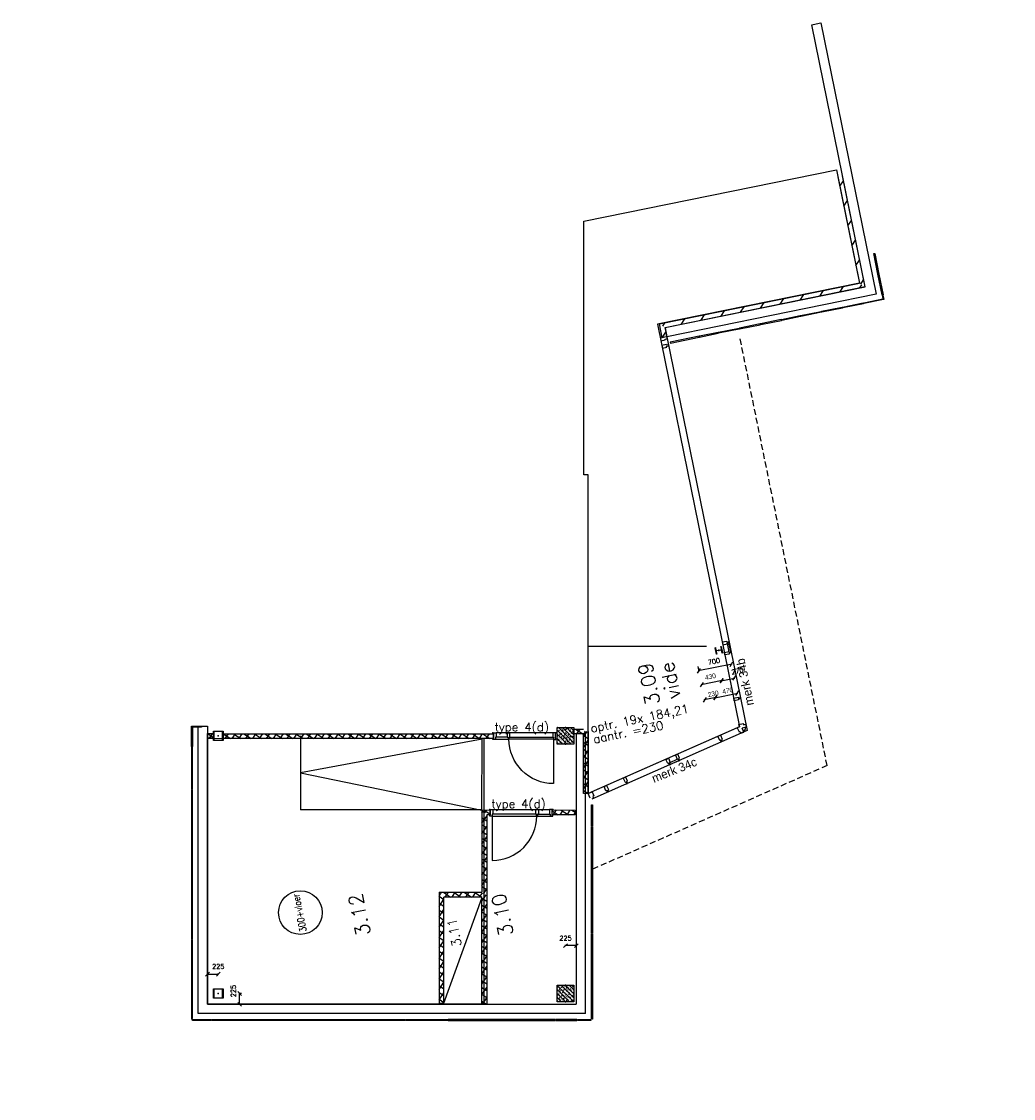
# Model space of a CAD drawing. Extents: x 98997 to 245130, y 18007 to 138999.
# Tile 53 of 58: x 102559 to 123339, y 116431 to 138999. Entities that reach past the tile are written whole.
import ezdxf
from ezdxf.enums import TextEntityAlignment as Align

# ---------------------------------------------------------------- set-up
doc = ezdxf.new("R2010")
doc.units = 0
doc.header["$LTSCALE"] = 20
doc.header["$MEASUREMENT"] = 0
doc.header["$PDSIZE"] = -1
doc.linetypes.add('HIDDEN', pattern=[9.375, 6.25, -3.125])
doc.layers.get('0').update_dxf_attribs({"linetype": 'CONTINUOUS'})
doc.layers.get('DEFPOINTS').update_dxf_attribs({"linetype": 'CONTINUOUS'})
for name, color, linetype in [('A--01A1_ACEER', 1, 'CONTINUOUS'), ('A--A22--_F123-', 9, 'CONTINUOUS'), ('A--A28--_F--3-', 7, 'CONTINUOUS'), ('A--L21--', 3, 'CONTINUOUS'), ('A--L22--', 3, 'CONTINUOUS'), ('A--L22--_F--3-', 7, 'CONTINUOUS'), ('A--L24A1_TRAPPEN', 1, 'CONTINUOUS'), ('A--L28--', 7, 'CONTINUOUS'), ('A--L28--_F--3-', 1, 'CONTINUOUS'), ('A--L32--', 7, 'CONTINUOUS'), ('A--L32--_F-23-', 2, 'CONTINUOUS'), ('A--L32--_F123-', 1, 'CONTINUOUS'), ('A--L32--_F123-DRAAIR', 7, 'CONTINUOUS'), ('A--L35A3_PLAFONDS', 3, 'CONTINUOUS'), ('A--M$1A-_F123-', 1, 'CONTINUOUS'), ('A--T$1A-_F123-', 1, 'CONTINUOUS'), ('A--T$1A-_F123-_25', 2, 'CONTINUOUS'), ('A--T$1A-_F123NR', 4, 'CONTINUOUS'), ('HELLINGBANEN_TRAPPEN', 1, 'CONTINUOUS'), ('TEKST_KOZIJNMERK', 10, 'CONTINUOUS'), ('X--LR---_CP', 7, 'CONTINUOUS')]:
    doc.layers.add(name, color=color, linetype=linetype)
doc.styles.add('ALFA-0_25', font='ROMANS')
doc.styles.add('B-01', font='b-gbp')
doc.styles.add('HIEMSTRA', font='romans.shx')
doc.styles.get("Standard").update_dxf_attribs({"font": 'txt', "width": 0.9})
doc.dimstyles.new('BEILEN', dxfattribs={"dimscale": 40, "dimtxt": 2.5, "dimasz": 2, "dimexe": 0.3, "dimexo": 0.3, "dimgap": 2, "dimtad": 1, "dimdec": 0, "dimzin": 0, "dimdsep": 46, "dimtxsty": 'HIEMSTRA', "dimblk1": 'OBLIQUE', "dimblk2": 'OBLIQUE', "dimsah": 1, "dimcen": -0.09, "dimdle": 0.3, "dimse1": 1, "dimclrd": 2, "dimclre": 2, "dimclrt": 3, "dimadec": 0, "dimazin": 0, "dimtfac": 1, "dimtdec": 4, "dimtofl": 0, "dimtmove": 2, "dimatfit": 3, "dimldrblk": 'OBLIQUE', "dimfxl": 0, "dimtvp": 625, "dimtolj": 1, "dimtzin": 0, "dimarcsym": 0})
doc.dimstyles.get("Standard").update_dxf_attribs({"dimscale": 40, "dimtxt": 2.5, "dimasz": 2, "dimexe": 0.3, "dimexo": 0.3, "dimgap": 2, "dimtad": 1, "dimdec": 0, "dimzin": 0, "dimdsep": 46, "dimtxsty": 'HIEMSTRA', "dimblk1": 'OBLIQUE', "dimblk2": 'OBLIQUE', "dimsah": 1, "dimcen": 0.09, "dimdle": 0.3, "dimclrd": 1, "dimclre": 1, "dimclrt": 3, "dimadec": 0, "dimazin": 0, "dimtfac": 1, "dimtdec": 4, "dimtix": 1, "dimtmove": 2, "dimatfit": 3, "dimldrblk": 'OBLIQUE', "dimfxl": 0, "dimtvp": 625, "dimtolj": 1, "dimtzin": 0, "dimarcsym": 0})
pattern_1 = [(45, (-30107.47, -62989.46), (-84.85281, 84.85281), []), (135, (-30107.47, -62989.46), (-84.85281, -84.85281), [])]

# ---------------------------------------------------------------- blocks, each defined once
blk = doc.blocks.new('DR_930ZIJ')
at = {"layer": 'A--L32--_F-23-'}
for points in [[(0, -9), (0, 0), (67, 0), (67, -94), (52, -94), (52, -139), (0, -139), (0, -121), (12, -121), (12, -9), (0, -9)], [(1321, -9), (1321, 0), (1254, 0), (1254, -94), (1269, -94), (1269, -139), (1321, -139), (1321, -121), (1309, -121), (1309, -9), (1321, -9)]]:
    blk.add_lwpolyline(points, close=True, dxfattribs=at)
at = {"layer": 'A--L32--_F-23-', "color": 2, "linetype": 'Continuous'}
for points in [[(967, 0), (1019, 0), (1021, 0), (1021, -94), (1021, -94), (1004, -94), (1004, -137), (1002, -139), (984, -139), (982, -137), (982, -94), (967, -94), (965, -94), (965, 0)], [(54, -96), (54, -136), (980, -136), (977, -96), (54, -96)]]:
    blk.add_lwpolyline(points, close=True, dxfattribs=at)
at = {"layer": 'A--L32--_F123-', "color": 1}
for p, q in [((67, 0), (1254, 0)), ((1002, -139), (1269, -139)), ((1021, -94), (1254, -94))]:
    blk.add_line(p, q, dxfattribs=at)
at = {"layer": 'A--L32--_F123-DRAAIR', "color": 1}
blk.add_lwpolyline([(54, -136), (54, -1066, 0.414214), (984, -136)], format="xyb", dxfattribs=at)
at = {"layer": 'X--LR---_CP', "linetype": 'Continuous'}
blk.add_point((0, 0), dxfattribs=at)
at = {"layer": 'X--LR---_CP'}
blk.add_point((993, 0), dxfattribs=at)
at = {"layer": 'X--LR---_CP', "color": 1, "linetype": 'Continuous'}
blk.add_point((1321, 0), dxfattribs=at)
blk.add_point((1321, 0), dxfattribs=at)
blk = doc.blocks.new('*U171')
at = {"layer": 'A--A22--_F123-'}
h = blk.add_hatch(dxfattribs=at)
h.set_pattern_fill('ALFAKRS', color=256, scale=120, style=0, pattern_type=2)
h.set_pattern_definition([(45, (-30989.37, -62809.81), (-84.85281, 84.85281), []), (135, (-30989.37, -62809.81), (-84.85281, -84.85281), [])])
h.paths.add_polyline_path([(0, 0), (49, -10), (-409, -2260), (-458, -2250), (-507, -2240), (-59, -39)])
at = {"layer": 'A--L22--_F--3-', "color": 3, "linetype": 'Continuous'}
for points in [[(-458, -2250), (-507, -2240), (-59, -39), (-59, -39)], [(49, -10), (49, -10), (-409, -2260), (-458, -2250)]]:
    blk.add_lwpolyline(points, dxfattribs=at)
blk = doc.blocks.new('*U170')
at = {"layer": 'A--A22--_F123-'}
h = blk.add_hatch(dxfattribs=at)
h.set_pattern_fill('ALFALINE', color=256, scale=300, style=0, pattern_type=2)
h.set_pattern_definition([(45, (-41297.1, -73746.8), (-212.132, 212.132), [])])
h.paths.add_polyline_path([(0, 0), (50, -50), (50, 2325), (0, 2325), (-50, 2325), (-50, 50)])
at = {"layer": 'A--L22--_F--3-', "color": 4, "linetype": 'Continuous'}
for points in [[(-50, 2325), (-50, 2325), (-50, 50), (-50, 50)], [(50, -50), (50, -50), (50, 2325), (50, 2325)]]:
    blk.add_lwpolyline(points, dxfattribs=at)
blk = doc.blocks.new('*U172')
at = {"layer": 'A--A22--_F123-'}
h = blk.add_hatch(dxfattribs=at)
h.set_pattern_fill('ALFAKRS', color=256, scale=120, style=0, pattern_type=2)
h.set_pattern_definition([(45, (-32725.92, -64215.93), (-84.85281, 84.85281), []), (135, (-32725.92, -64215.93), (-84.85281, -84.85281), [])])
h.paths.add_polyline_path([(0, 0), (10, 49), (479, -47), (469, -96), (459, -145), (-10, -49)])
at = {"layer": 'A--L22--_F--3-', "color": 3, "linetype": 'Continuous'}
for points in [[(469, -96), (459, -145), (-10, -49), (0, 0)], [(0, 0), (10, 49), (479, -47), (469, -96)]]:
    blk.add_lwpolyline(points, dxfattribs=at)
blk = doc.blocks.new('*U173')
at = {"layer": 'A--A22--_F123-'}
h = blk.add_hatch(dxfattribs=at)
h.set_pattern_fill('ALFAKRS', color=256, scale=120, style=0, pattern_type=2)
h.set_pattern_definition([(45, (-31839.72, -66027.63), (-84.85281, 84.85281), []), (135, (-31839.72, -66027.63), (-84.85281, -84.85281), [])])
h.paths.add_polyline_path([(0, 0), (-10, -49), (-5562, 1082), (-5552, 1131), (-5542, 1180), (10, 49)])
at = {"layer": 'A--L22--_F--3-', "color": 3, "linetype": 'Continuous'}
for points in [[(0, 0), (-10, -49), (-5562, 1082), (-5552, 1131)], [(-5552, 1131), (-5542, 1180), (10, 49), (0, 0)]]:
    blk.add_lwpolyline(points, dxfattribs=at)
blk = doc.blocks.new('*U174')
at = {"layer": 'A--A22--_F123-'}
h = blk.add_hatch(dxfattribs=at)
h.set_pattern_fill('ALFAKRS', color=256, scale=120, style=0, pattern_type=2)
h.set_pattern_definition([(45, (-25970.48, -67229.33), (-84.85281, 84.85281), []), (135, (-25970.48, -67229.33), (-84.85281, -84.85281), [])])
h.paths.add_polyline_path([(0, 0), (10, 49), (132, 24), (122, -25), (112, -74), (-10, -49)])
at = {"layer": 'A--L22--_F--3-', "color": 3, "linetype": 'Continuous'}
for points in [[(122, -25), (112, -74), (-10, -49), (0, 0)], [(0, 0), (10, 49), (132, 24), (122, -25)]]:
    blk.add_lwpolyline(points, dxfattribs=at)
blk = doc.blocks.new('*U175')
at = {"layer": 'A--L22--', "color": 2, "linetype": 'Continuous'}
for points in [[(-4374, 0), (-4374, 98), (-98, 98), (-98, 98)], [(-4374, 0), (-4374, 98), (-98, 98), (-98, 98)], [(-4374, 0), (-4374, 98), (-98, 98), (-98, 98)], [(-4374, 0), (-4374, 98), (-98, 98), (-98, 98)], [(98, -98), (98, -98), (-4374, -98), (-4374, 0)], [(98, -98), (98, -98), (-4374, -98), (-4374, 0)], [(98, -98), (98, -98), (-4374, -98), (-4374, 0)], [(98, -98), (98, -98), (-4374, -98), (-4374, 0)]]:
    blk.add_lwpolyline(points, dxfattribs=at)
at = {"layer": 'A--L22--', "color": 1, "linetype": 'Continuous'}
for points in [[(-4374, 0), (-4374, 98), (-98, 98), (-98, 98)], [(-4374, 0), (-4374, 98), (-98, 98), (-98, 98)], [(-4374, 0), (-4374, 98), (-98, 98), (-98, 98)], [(-4374, 0), (-4374, 98), (-98, 98), (-98, 98)], [(98, -98), (98, -98), (-4374, -98), (-4374, 0)], [(98, -98), (98, -98), (-4374, -98), (-4374, 0)], [(98, -98), (98, -98), (-4374, -98), (-4374, 0)], [(98, -98), (98, -98), (-4374, -98), (-4374, 0)]]:
    blk.add_lwpolyline(points, dxfattribs=at)
blk = doc.blocks.new('*U176')
at = {"layer": 'A--L22--', "color": 2, "linetype": 'Continuous'}
for points in [[(-98, -5607), (-98, -5607), (-98, 0), (0, 0)], [(-98, -5607), (-98, -5607), (-98, 0), (0, 0)], [(-98, -5607), (-98, -5607), (-98, 0), (0, 0)], [(-98, -5607), (-98, -5607), (-98, 0), (0, 0)], [(0, 0), (98, 0), (98, -5803), (98, -5803)], [(0, 0), (98, 0), (98, -5803), (98, -5803)], [(0, 0), (98, 0), (98, -5803), (98, -5803)], [(0, 0), (98, 0), (98, -5803), (98, -5803)]]:
    blk.add_lwpolyline(points, dxfattribs=at)
at = {"layer": 'A--L22--', "color": 1, "linetype": 'Continuous'}
for points in [[(-98, -5607), (-98, -5607), (-98, 0), (0, 0)], [(-98, -5607), (-98, -5607), (-98, 0), (0, 0)], [(-98, -5607), (-98, -5607), (-98, 0), (0, 0)], [(-98, -5607), (-98, -5607), (-98, 0), (0, 0)], [(0, 0), (98, 0), (98, -5803), (98, -5803)], [(0, 0), (98, 0), (98, -5803), (98, -5803)], [(0, 0), (98, 0), (98, -5803), (98, -5803)], [(0, 0), (98, 0), (98, -5803), (98, -5803)]]:
    blk.add_lwpolyline(points, dxfattribs=at)
blk = doc.blocks.new('*U177')
at = {"layer": 'A--A22--_F123-'}
h = blk.add_hatch(dxfattribs=at)
h.set_pattern_fill('ALFALINE', color=256, scale=300, style=0, pattern_type=2)
h.set_pattern_definition([(45, (-37020.7, -73746.8), (-212.132, 212.132), [])])
h.paths.add_polyline_path([(0, 0), (-50, 50), (4226, 50), (4276, 0), (4326, -50), (50, -50)])
at = {"layer": 'A--L22--_F--3-', "color": 4, "linetype": 'Continuous'}
for points in [[(-50, 50), (-50, 50), (4226, 50), (4226, 50)], [(4326, -50), (4326, -50), (50, -50), (50, -50)]]:
    blk.add_lwpolyline(points, dxfattribs=at)
blk = doc.blocks.new('*U178')
at = {"layer": 'A--A22--_F123-'}
h = blk.add_hatch(dxfattribs=at)
h.set_pattern_fill('ALFAKRS', color=256, scale=120, style=0, pattern_type=2)
h.set_pattern_definition([(45, (-33507.89, -65785.79), (-84.85281, 84.85281), []), (135, (-33507.89, -65785.79), (-84.85281, -84.85281), [])])
h.paths.add_polyline_path([(0, 0), (10, 49), (207, 9), (246, -50), (187, -89), (-10, -49)])
at = {"layer": 'A--L22--_F--3-', "color": 3, "linetype": 'Continuous'}
for points in [[(187, -89), (187, -89), (-10, -49), (0, 0)], [(0, 0), (10, 49), (207, 9), (207, 9)]]:
    blk.add_lwpolyline(points, dxfattribs=at)
blk = doc.blocks.new('*U179')
at = {"layer": 'A--A22--_F123-'}
h = blk.add_hatch(dxfattribs=at)
h.set_pattern_fill('ALFAKRS', color=256, scale=120, style=0, pattern_type=2)
h.set_pattern_definition([(45, (-33754.13, -65735.63), (-84.85281, 84.85281), []), (135, (-33754.13, -65735.63), (-84.85281, -84.85281), [])])
h.paths.add_polyline_path([(0, 0), (49, -10), (-211, -1285), (-260, -1275), (-309, -1265), (-59, -39)])
at = {"layer": 'A--L22--_F--3-', "color": 3, "linetype": 'Continuous'}
for points in [[(-260, -1275), (-309, -1265), (-59, -39), (-59, -39)], [(49, -10), (49, -10), (-211, -1285), (-260, -1275)]]:
    blk.add_lwpolyline(points, dxfattribs=at)
blk = doc.blocks.new('*U180')
at = {"layer": 'A--L22--', "color": 2, "linetype": 'Continuous'}
for points in [[(0, 0), (-96, 20), (-1227, -5531), (-1227, -5531)], [(0, 0), (-96, 20), (-1227, -5531), (-1227, -5531)], [(0, 0), (-96, 20), (-1227, -5531), (-1227, -5531)], [(0, 0), (-96, 20), (-1227, -5531), (-1227, -5531)], [(-1074, -5763), (-1074, -5763), (96, -20), (0, 0)], [(-1074, -5763), (-1074, -5763), (96, -20), (0, 0)], [(-1074, -5763), (-1074, -5763), (96, -20), (0, 0)], [(-1074, -5763), (-1074, -5763), (96, -20), (0, 0)]]:
    blk.add_lwpolyline(points, dxfattribs=at)
at = {"layer": 'A--L22--', "color": 1, "linetype": 'Continuous'}
for points in [[(0, 0), (-96, 20), (-1227, -5531), (-1227, -5531)], [(0, 0), (-96, 20), (-1227, -5531), (-1227, -5531)], [(0, 0), (-96, 20), (-1227, -5531), (-1227, -5531)], [(0, 0), (-96, 20), (-1227, -5531), (-1227, -5531)], [(-1074, -5763), (-1074, -5763), (96, -20), (0, 0)], [(-1074, -5763), (-1074, -5763), (96, -20), (0, 0)], [(-1074, -5763), (-1074, -5763), (96, -20), (0, 0)], [(-1074, -5763), (-1074, -5763), (96, -20), (0, 0)]]:
    blk.add_lwpolyline(points, dxfattribs=at)
blk = doc.blocks.new('*U181')
at = {"layer": 'A--A22--_F123-'}
h = blk.add_hatch(dxfattribs=at)
h.set_pattern_fill('ALFAKRS', color=256, scale=120, style=0, pattern_type=2)
h.set_pattern_definition([(45, (-31333.57, -64499.55), (-84.85281, 84.85281), []), (135, (-31333.57, -64499.55), (-84.85281, -84.85281), [])])
h.paths.add_polyline_path([(0, 0), (-39, 59), (131, 24), (121, -25), (111, -74), (39, -59)])
at = {"layer": 'A--L22--_F--3-', "color": 3, "linetype": 'Continuous'}
for points in [[(-39, 59), (-39, 59), (131, 24), (121, -25)], [(121, -25), (111, -74), (39, -59), (39, -59)]]:
    blk.add_lwpolyline(points, dxfattribs=at)
blk = doc.blocks.new('*U182')
at = {"layer": 'A--L22--', "color": 2, "linetype": 'Continuous'}
for points in [[(-116, -76), (-116, -76), (1086, 5823), (1182, 5804)], [(-116, -76), (-116, -76), (1086, 5823), (1182, 5804)], [(-116, -76), (-116, -76), (1086, 5823), (1182, 5804)], [(-116, -76), (-116, -76), (1086, 5823), (1182, 5804)], [(1182, 5804), (1278, 5784), (116, 76), (116, 76)], [(1182, 5804), (1278, 5784), (116, 76), (116, 76)], [(1182, 5804), (1278, 5784), (116, 76), (116, 76)], [(1182, 5804), (1278, 5784), (116, 76), (116, 76)]]:
    blk.add_lwpolyline(points, dxfattribs=at)
at = {"layer": 'A--L22--', "color": 1, "linetype": 'Continuous'}
for points in [[(-116, -76), (-116, -76), (1086, 5823), (1182, 5804)], [(-116, -76), (-116, -76), (1086, 5823), (1182, 5804)], [(-116, -76), (-116, -76), (1086, 5823), (1182, 5804)], [(-116, -76), (-116, -76), (1086, 5823), (1182, 5804)], [(1182, 5804), (1278, 5784), (116, 76), (116, 76)], [(1182, 5804), (1278, 5784), (116, 76), (116, 76)], [(1182, 5804), (1278, 5784), (116, 76), (116, 76)], [(1182, 5804), (1278, 5784), (116, 76), (116, 76)]]:
    blk.add_lwpolyline(points, dxfattribs=at)
blk = doc.blocks.new('*U183')
at = {"layer": 'A--L22--', "color": 2, "linetype": 'Continuous'}
for points in [[(-7646, 1658), (-7646, 1658), (-76, 116), (-76, 116)], [(-7646, 1658), (-7646, 1658), (-76, 116), (-76, 116)], [(-7646, 1658), (-7646, 1658), (-76, 116), (-76, 116)], [(-7646, 1658), (-7646, 1658), (-76, 116), (-76, 116)], [(76, -116), (76, -116), (-7877, 1505), (-7877, 1505)], [(76, -116), (76, -116), (-7877, 1505), (-7877, 1505)], [(76, -116), (76, -116), (-7877, 1505), (-7877, 1505)], [(76, -116), (76, -116), (-7877, 1505), (-7877, 1505)]]:
    blk.add_lwpolyline(points, dxfattribs=at)
at = {"layer": 'A--L22--', "color": 1, "linetype": 'Continuous'}
for points in [[(-7646, 1658), (-7646, 1658), (-76, 116), (-76, 116)], [(-7646, 1658), (-7646, 1658), (-76, 116), (-76, 116)], [(-7646, 1658), (-7646, 1658), (-76, 116), (-76, 116)], [(-7646, 1658), (-7646, 1658), (-76, 116), (-76, 116)], [(76, -116), (76, -116), (-7877, 1505), (-7877, 1505)], [(76, -116), (76, -116), (-7877, 1505), (-7877, 1505)], [(76, -116), (76, -116), (-7877, 1505), (-7877, 1505)], [(76, -116), (76, -116), (-7877, 1505), (-7877, 1505)]]:
    blk.add_lwpolyline(points, dxfattribs=at)
blk = doc.blocks.new('*U186')
at = {"layer": 'A--A22--_F123-'}
h = blk.add_hatch(dxfattribs=at)
h.set_pattern_fill('ALFAKRS', color=256, scale=120, style=0, pattern_type=2)
h.set_pattern_definition(pattern_1)
h.paths.add_polyline_path([(0, 0), (-39, 59), (-502, -2216), (-453, -2226), (-404, -2235), (39, -59)])
at = {"layer": 'A--L22--_F--3-', "color": 3, "linetype": 'Continuous'}
for points in [[(-39, 59), (-39, 59), (-502, -2216), (-453, -2226)], [(-453, -2226), (-404, -2235), (39, -59), (39, -59)]]:
    blk.add_lwpolyline(points, dxfattribs=at)
blk = doc.blocks.new('*U187')
at = {"layer": 'A--A22--_F123-'}
h = blk.add_hatch(dxfattribs=at)
h.set_pattern_fill('ALFAKRS', color=256, scale=120, style=0, pattern_type=2)
h.set_pattern_definition(pattern_1)
h.paths.add_polyline_path([(0, 0), (-39, 59), (843, -121), (882, -180), (823, -219), (39, -59)])
at = {"layer": 'A--L22--_F--3-', "color": 3, "linetype": 'Continuous'}
for points in [[(-39, 59), (-39, 59), (843, -121), (843, -121)], [(823, -219), (823, -219), (39, -59), (39, -59)]]:
    blk.add_lwpolyline(points, dxfattribs=at)
blk = doc.blocks.new('*U188')
at = {"layer": 'A--A22--_F123-'}
h = blk.add_hatch(dxfattribs=at)
h.set_pattern_fill('ALFAKRS', color=256, scale=120, style=0, pattern_type=2)
h.set_pattern_definition([(45, (0, 0), (-84.853, 84.853), []), (135, (0, 0), (-84.853, -84.853), [])])
h.paths.add_polyline_path([(0, 0), (-39, 59), (-383, -1631), (-344, -1690), (-295, -1700), (39, -59)])
at = {"layer": 'A--L22--_F--3-', "color": 3, "linetype": 'Continuous'}
for points in [[(-39, 59), (-39, 59), (-383, -1631), (-383, -1631)], [(39, -59), (39, -59), (-295, -1700), (-295, -1700)]]:
    blk.add_lwpolyline(points, dxfattribs=at)
blk = doc.blocks.new('Q020593-')
at = {"layer": 'A--L28--_F--3-', "color": 4, "linetype": 'Continuous'}
blk.add_lwpolyline([(-100, 0), (-100, 97, -0.414214), (-97, 100), (97, 100, -0.414214), (100, 97), (100, -97, -0.414214), (97, -100), (-97, -100, -0.414214), (-100, -97), (-100, 0), (-90, 0), (-90, -87, 0.414214), (-87, -90), (87, -90, 0.414214), (90, -87), (90, 87, 0.414214), (87, 90), (-87, 90, 0.414214), (-90, 87), (-90, 0)], format="xyb", close=True, dxfattribs=at)
at = {"layer": 'X--LR---_CP', "color": 4, "linetype": 'Continuous'}
for p in [(-100, 0), (0, 0), (100, 0)]:
    blk.add_point(p, dxfattribs=at)
blk = doc.blocks.new('Q020437-')
at = {"layer": 'A--A28--_F--3-'}
h = blk.add_hatch(dxfattribs=at)
h.set_pattern_fill('ALFABET', color=9, scale=10, angle=57.2958, style=0, pattern_type=2)
h.set_pattern_definition([(45, (-2000, -2000), (-42.4264, 42.4264), []), (107.2958, (-2000, -2000), (44.0341, 56.9649), [7.5, -82.5]), (52.2958, (-2000, -2000), (-70.7916, 28.9656), [6, -66]), (157.7472, (-1996.33, -1995.25), (-26.7573, 85.9305), [6.374, -70.1142]), (103.48, (-2016.83, -1989.19), (71.5912, 80.8622), [11.25, -123.75]), (153.9314, (-2010.86, -1982.46), (-31.469, 131.281), [9.561, -105.1713]), (48.48, (-2016.83, -1989.19), (-31.4693, 131.281), [9, -99]), (78.2958, (-2007.22, -1983.48), (66.1302, 28.4744), [7.5, -82.5]), (23.2958, (-2007.22, -1983.48), (-47.8729, 59.6543), [6, -66]), (128.7472, (-2001.71, -1981.11), (18.2574, 88.1287), [6.374, -70.1142]), (94.7958, (-2000, -2000), (-27.35505, 19.00955), [0, -65.2, 0, -67, 0, -66.25]), (64.7958, (-2000, -2000), (-18.9749, 43.4467), [0, -38.2, 0, -63.7, 0, -25.25]), (24.7958, (-2012.05, -2018.765), (30.74048, 43.70096), [0, -25, 0, -78, 0, -103.5]), (14.7958, (-2017.45, -2027.18), (23.08614, 54.4821), [0, -32.5, 0, -51.8, 0, -73.5]), (14.7958, (-2017.45, -2027.18), (23.08614, 54.4821), [0, -32.5, 0, -51.8, 0, -73.5])])
h.paths.add_polyline_path([(-175, -175), (-175, 175), (175, 175), (175, -175)])
at = {"layer": 'A--A28--_F--3-', "color": 1}
blk.add_circle((0, 0), 0.0123, dxfattribs=at)
at = {"layer": 'A--L28--_F--3-', "color": 4, "linetype": 'Continuous'}
blk.add_lwpolyline([(-175, -175), (-175, 175), (175, 175), (175, -175)], close=True, dxfattribs=at)
at = {"layer": 'X--LR---_CP'}
for p in [(-175, 0), (-175, 0), (175, 0)]:
    blk.add_point(p, dxfattribs=at)
blk = doc.blocks.new('Q020490-')
at = {"layer": 'A--L28--_F--3-', "color": 4, "linetype": 'Continuous'}
blk.add_lwpolyline([(70, -66.5), (-70, -66.5), (-70, -58), (-14.75, -58, 0.41421356), (-2.75, -46), (-2.75, 46, 0.41421356), (-14.75, 58), (-70, 58), (-70, 66.5), (70, 66.5), (70, 58), (14.75, 58, 0.41421356), (2.75, 46), (2.75, -46, 0.41421356), (14.75, -58), (70, -58)], format="xyb", close=True, dxfattribs=at)
at = {"layer": 'X--LR---_CP'}
for p in [(-2.75, 0), (0, 0), (2.75, 0)]:
    blk.add_point(p, dxfattribs=at)
blk = doc.blocks.new('_OBLIQUE')
at = {"color": 0, "linetype": 'ByBlock'}
blk.add_line((-0.5, -0.5), (0.5, 0.5), dxfattribs=at)
blk = doc.blocks.new('*D189')
at = {"color": 2, "linetype": 'ByBlock'}
for p, q in [((37039, 63717), (36315, 63717)), ((36327, 63810), (36327, 63705))]:
    blk.add_line(p, q, dxfattribs=at)
at = {"layer": 'DEFPOINTS', "color": 0, "linetype": 'ByBlock'}
for p in [(36327, 63822), (36327, 63717), (37027, 63822)]:
    blk.add_point(p, dxfattribs=at)
at = {"color": 2, "linetype": 'ByBlock', "xscale": 80, "yscale": 80, "zscale": 80, "rotation": 180}
blk.add_blockref('_OBLIQUE', (36327, 63717), dxfattribs=at)
at = {"color": 2, "linetype": 'ByBlock', "xscale": 80, "yscale": 80, "zscale": 80}
blk.add_blockref('_OBLIQUE', (37027, 63717), dxfattribs=at)
at = {"color": 3, "linetype": 'ByBlock', "insert": (36677, 63847), "char_height": 100, "attachment_point": 5, "style": 'HIEMSTRA'}
blk.add_mtext('\\A1;700', dxfattribs=at)
blk = doc.blocks.new('*D211')
at = {"color": 2, "linetype": 'ByBlock'}
for p, q in [((12115, 6107), (11861, 6107)), ((11873, 6095), (11873, 6119))]:
    blk.add_line(p, q, dxfattribs=at)
at = {"layer": 'DEFPOINTS', "color": 0, "linetype": 'ByBlock'}
for p in [(11873, 6107), (11873, 6083), (12103, 5879)]:
    blk.add_point(p, dxfattribs=at)
at = {"color": 2, "linetype": 'ByBlock', "xscale": 80, "yscale": 80, "zscale": 80, "rotation": 180}
blk.add_blockref('_OBLIQUE', (11873, 6107), dxfattribs=at)
at = {"color": 2, "linetype": 'ByBlock', "xscale": 80, "yscale": 80, "zscale": 80}
blk.add_blockref('_OBLIQUE', (12103, 6107), dxfattribs=at)
at = {"color": 3, "linetype": 'ByBlock', "insert": (12073, 6195), "char_height": 100, "attachment_point": 5}
blk.add_mtext('\\A1;230', dxfattribs=at)
blk = doc.blocks.new('*D212')
at = {"color": 2, "linetype": 'ByBlock'}
blk.add_line((12091, 6107), (12585, 6107), dxfattribs=at)
at = {"layer": 'DEFPOINTS', "color": 0, "linetype": 'ByBlock'}
for p in [(12103, 6107), (12573, 6107), (12573, 6107)]:
    blk.add_point(p, dxfattribs=at)
at = {"color": 2, "linetype": 'ByBlock', "xscale": 80, "yscale": 80, "zscale": 80, "rotation": 180}
blk.add_blockref('_OBLIQUE', (12103, 6107), dxfattribs=at)
at = {"color": 2, "linetype": 'ByBlock', "xscale": 80, "yscale": 80, "zscale": 80}
blk.add_blockref('_OBLIQUE', (12573, 6107), dxfattribs=at)
at = {"color": 3, "linetype": 'ByBlock', "insert": (12385, 6198), "char_height": 100, "attachment_point": 5}
blk.add_mtext('\\A1;470', dxfattribs=at)
blk = doc.blocks.new('*D213')
at = {"color": 2, "linetype": 'ByBlock'}
for p, q in [((12315, 6430), (11861, 6430)), ((11873, 6426), (11873, 6418))]:
    blk.add_line(p, q, dxfattribs=at)
at = {"layer": 'DEFPOINTS', "color": 0, "linetype": 'ByBlock'}
for p in [(11873, 6438), (11873, 6430), (12303, 6438)]:
    blk.add_point(p, dxfattribs=at)
at = {"color": 2, "linetype": 'ByBlock', "xscale": 80, "yscale": 80, "zscale": 80, "rotation": 180}
blk.add_blockref('_OBLIQUE', (11873, 6430), dxfattribs=at)
at = {"color": 2, "linetype": 'ByBlock', "xscale": 80, "yscale": 80, "zscale": 80}
blk.add_blockref('_OBLIQUE', (12303, 6430), dxfattribs=at)
at = {"color": 3, "linetype": 'ByBlock', "insert": (12088, 6560), "char_height": 100, "attachment_point": 5}
blk.add_mtext('\\A1;430', dxfattribs=at)
blk = doc.blocks.new('*D190')
at = {"color": 2, "linetype": 'ByBlock'}
for p, q in [((36745, 63419), (37027, 63419)), ((37027, 63405), (37027, 63431))]:
    blk.add_line(p, q, dxfattribs=at)
at = {"layer": 'DEFPOINTS', "color": 0, "linetype": 'ByBlock'}
for p in [(36757, 63956), (37027, 63419), (37027, 63393)]:
    blk.add_point(p, dxfattribs=at)
at = {"color": 2, "linetype": 'ByBlock', "xscale": 80, "yscale": 80, "zscale": 80, "rotation": 180}
blk.add_blockref('_OBLIQUE', (36757, 63419), dxfattribs=at)
at = {"color": 2, "linetype": 'ByBlock', "xscale": 80, "yscale": 80, "zscale": 80}
blk.add_blockref('_OBLIQUE', (37027, 63419), dxfattribs=at)
at = {"color": 3, "linetype": 'ByBlock', "insert": (37119, 63549), "char_height": 100, "attachment_point": 5, "style": 'HIEMSTRA'}
blk.add_mtext('\\A1;270', dxfattribs=at)
blk = doc.blocks.new('*D191')
at = {"color": 2, "linetype": 'ByBlock'}
for p, q in [((24962, 62339), (25194, 62291)), ((24973, 62330), (24976, 62348)), ((25193, 62285), (25197, 62303))]:
    blk.add_line(p, q, dxfattribs=at)
at = {"layer": 'DEFPOINTS', "color": 0, "linetype": 'ByBlock'}
for p in [(24970, 62319), (25194, 62291), (25191, 62274)]:
    blk.add_point(p, dxfattribs=at)
at = {"color": 2, "linetype": 'ByBlock', "xscale": 80, "yscale": 80, "zscale": 80}
for p, rotation in [((24974, 62336), 168.486290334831), ((25194, 62291), 348.486290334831)]:
    blk.add_blockref('_OBLIQUE', p, dxfattribs=dict(at, rotation=rotation))
at = {"color": 3, "linetype": 'ByBlock', "insert": (25226, 62448), "char_height": 100, "attachment_point": 5, "rotation": 348.4863, "style": 'HIEMSTRA'}
blk.add_mtext('\\A1;225', dxfattribs=at)
blk = doc.blocks.new('*D192')
at = {"color": 2, "linetype": 'ByBlock'}
for p, q in [((32440, 61415), (32445, 61437)), ((32674, 61378), (32442, 61425)), ((32661, 61370), (32665, 61392))]:
    blk.add_line(p, q, dxfattribs=at)
at = {"layer": 'DEFPOINTS', "color": 0, "linetype": 'ByBlock'}
for p in [(32438, 61403), (32442, 61425), (32658, 61358)]:
    blk.add_point(p, dxfattribs=at)
at = {"color": 2, "linetype": 'ByBlock', "xscale": 80, "yscale": 80, "zscale": 80}
for p, rotation in [((32442, 61425), 168.4862903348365), ((32663, 61380), 348.4862903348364)]:
    blk.add_blockref('_OBLIQUE', p, dxfattribs=dict(at, rotation=rotation))
at = {"color": 3, "linetype": 'ByBlock', "insert": (32473, 61577), "char_height": 100, "attachment_point": 5, "rotation": 348.4863, "style": 'HIEMSTRA'}
blk.add_mtext('\\A1;225', dxfattribs=at)
blk = doc.blocks.new('*D193')
at = {"color": 2, "linetype": 'ByBlock'}
for p, q in [((25505, 61571), (25552, 61804)), ((25590, 61796), (25541, 61806)), ((25545, 61575), (25496, 61586))]:
    blk.add_line(p, q, dxfattribs=at)
at = {"layer": 'DEFPOINTS', "color": 0, "linetype": 'ByBlock'}
for p in [(25552, 61804), (25602, 61794), (25557, 61573)]:
    blk.add_point(p, dxfattribs=at)
at = {"color": 2, "linetype": 'ByBlock', "xscale": 80, "yscale": 80, "zscale": 80}
for p, rotation in [((25552, 61804), 78.48629033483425), ((25507, 61583), 258.4862903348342)]:
    blk.add_blockref('_OBLIQUE', p, dxfattribs=dict(at, rotation=rotation))
at = {"color": 3, "linetype": 'ByBlock', "insert": (25433, 61880), "char_height": 100, "attachment_point": 5, "rotation": 78.4863, "style": 'HIEMSTRA'}
blk.add_mtext('\\A1;225', dxfattribs=at)
blk = doc.blocks.new('*U194')
at = {"layer": 'A--A22--_F123-'}
h = blk.add_hatch(dxfattribs=at)
h.set_pattern_fill('ALFALINE', color=256, scale=300, style=0, pattern_type=2)
h.set_pattern_definition([(45, (-37020.7, -73500.8), (-212.132, 212.132), [])])
h.paths.add_polyline_path([(0, 0), (-50, 0), (-50, 296), (0, 246), (50, 196), (50, 0)])
at = {"layer": 'A--L22--_F--3-', "color": 4, "linetype": 'Continuous'}
for points in [[(0, 0), (-50, 0), (-50, 296), (-50, 296)], [(50, 196), (50, 196), (50, 0), (0, 0)]]:
    blk.add_lwpolyline(points, dxfattribs=at)
blk = doc.blocks.new('A$C5F4E4637')
blk.add_line((5249.1, 971.3), (6472.4, 2968.4))
at = {"layer": 'A--L21--', "linetype": 'Continuous'}
for points in [[(17230.7, 14121.7), (17210.7, 14121.7), (17210.7, 14563.7), (17230.7, 14563.7)], [(17230.7, 13679.7), (17210.7, 13679.7), (17210.7, 14121.7), (17230.7, 14121.7)], [(12662.8, 13596), (12662.8, 13576), (13278.5, 13576.1), (13278.5, 13596.1)], [(13286.5, 13596.1), (13286.5, 13576.1), (13684.1, 13576.1), (13684.1, 13596.1)], [(14134.1, 13596), (14134.1, 13576), (13692.1, 13576.1), (13692.1, 13596.1)], [(14142.1, 13596), (14142.1, 13576), (14584.1, 13576), (14584.1, 13596)], [(14592.1, 13596), (14592.1, 13576), (15034.1, 13576.1), (15034.1, 13596.1)], [(15439.7, 13596.1), (15439.7, 13576.1), (15042.1, 13576.1), (15042.1, 13596.1)], [(15889.7, 13596), (15889.7, 13576), (15447.7, 13576.1), (15447.7, 13596.1)], [(16339.7, 13596), (16339.7, 13576), (15897.7, 13576), (15897.7, 13596)], [(16789.7, 13596), (16789.7, 13576), (16347.7, 13576), (16347.7, 13596)], [(17219.8, 13580.5), (17219.8, 13576), (16797.7, 13576), (16797.7, 13596), (17204.4, 13596)], [(17226.1, 13583.5), (17230.6, 13583.5), (17230.7, 13671.7), (17210.7, 13671.7), (17210.6, 13598.9)], [(1240.8, 7686.5), (1160.8, 7293.6), (1141.2, 7297.6), (1224.3, 7705.6), (1228.8, 7704.7)], [(1224.3, 7705.6), (1225.2, 7710.1), (1431, 7668.2), (1427, 7648.6), (1236.3, 7687.4)], [(1051.3, 6856.6), (1070.9, 6852.6), (1159.2, 7285.7), (1139.6, 7289.7)], [(961.5, 6415.7), (981.1, 6411.7), (1069.3, 6844.8), (1049.7, 6848.8)], [(871.7, 5974.7), (891.3, 5970.8), (979.5, 6403.9), (959.9, 6407.8)], [(781.9, 5533.8), (801.5, 5529.8), (889.7, 5962.9), (870.1, 5966.9)], [(692.1, 5092.9), (711.7, 5088.9), (799.9, 5522), (780.3, 5526)], [(602.2, 4651.9), (621.8, 4647.9), (710.1, 5081), (690.5, 5085)], [(512.4, 4211), (532, 4207), (620.2, 4640.1), (600.6, 4644.1)], [(9128.5, 4419.4), (9040.3, 3986.3), (9020.7, 3990.3), (9020.7, 3990.3), (9108.9, 4423.4), (9124, 4420.3)], [(422.6, 3770), (442.2, 3766), (530.4, 4199.1), (510.8, 4203.1)], [(9038.7, 3978.4), (8950.5, 3545.3), (8930.9, 3549.3), (8930.9, 3549.3), (9019.1, 3982.5), (9034.2, 3979.4)], [(332.8, 3329.1), (352.4, 3325.1), (440.6, 3758.2), (421, 3762.2)], [(8948.9, 3537.5), (8860.6, 3104.4), (8841, 3108.4), (8841, 3108.4), (8929.3, 3541.5), (8944.4, 3538.4)], [(242.9, 2888.1), (262.5, 2884.1), (350.8, 3317.2), (331.2, 3321.2)], [(8859, 3096.5), (8770.8, 2663.4), (8751.2, 2667.4), (8751.2, 2667.4), (8839.5, 3100.6), (8854.5, 3097.5)], [(153.1, 2447.2), (172.7, 2443.2), (260.9, 2876.3), (241.4, 2880.3)], [(8769.2, 2655.6), (8681, 2222.5), (8661.4, 2226.5), (8661.4, 2226.5), (8749.6, 2659.6), (8764.7, 2656.5)], [(63.3, 2006.2), (82.9, 2002.3), (171.1, 2435.4), (151.5, 2439.3)], [(8679.4, 2214.6), (8591.2, 1781.5), (8571.6, 1785.5), (8571.6, 1785.5), (8659.8, 2218.6), (8674.9, 2215.6)], [(22.7, 1706.6), (81.3, 1994.4), (61.7, 1998.4), (0, 1695.5), (4.5, 1694.5)], [(411.1, 1586.2), (14.6, 1667), (18.6, 1686.6), (18.6, 1686.6), (415.1, 1605.8), (412, 1590.7)], [(852.1, 1496.4), (419, 1584.6), (422.9, 1604.2), (422.9, 1604.2), (856.1, 1516), (853, 1500.9)], [(8589.6, 1773.7), (8501.3, 1340.6), (8481.7, 1344.6), (8481.7, 1344.6), (8570, 1777.7), (8585.1, 1774.6)], [(1293, 1406.6), (859.9, 1494.8), (863.9, 1514.4), (863.9, 1514.4), (1297, 1426.1), (1293.9, 1411.1)], [(1734, 1316.7), (1300.9, 1405), (1304.8, 1424.6), (1304.8, 1424.6), (1738, 1336.3), (1734.9, 1321.2)], [(2174.9, 1226.9), (1741.8, 1315.1), (1745.8, 1334.7), (1745.8, 1334.7), (2178.9, 1246.5), (2175.8, 1231.4)], [(2615.9, 1137.1), (2182.8, 1225.3), (2186.7, 1244.9), (2186.7, 1244.9), (2619.9, 1156.7), (2616.8, 1141.6)], [(3056.8, 1047.3), (2623.7, 1135.5), (2627.7, 1155.1), (2627.7, 1155.1), (3060.8, 1066.9), (3057.7, 1051.8)], [(8499.7, 1332.7), (8411.5, 899.6), (8391.9, 903.6), (8391.9, 903.6), (8480.2, 1336.7), (8495.3, 1333.7)], [(3497.8, 957.5), (3064.7, 1045.7), (3068.7, 1065.3), (3068.7, 1065.3), (3501.8, 977), (3498.7, 961.9)], [(3938.7, 867.6), (3505.6, 955.9), (3509.6, 975.5), (3509.6, 975.5), (3942.7, 887.2), (3939.6, 872.1)], [(4379.7, 777.8), (3946.6, 866), (3950.6, 885.6), (3950.6, 885.6), (4383.7, 797.4), (4380.6, 782.3)], [(4820.6, 688), (4387.5, 776.2), (4391.5, 795.8), (4391.5, 795.8), (4824.6, 707.6), (4821.5, 692.5)], [(5261.6, 598.2), (4828.5, 686.4), (4832.5, 706), (4832.5, 706), (5265.6, 617.7), (5262.5, 602.7)], [(8409.9, 891.8), (8321.7, 458.7), (8302.1, 462.7), (8302.1, 462.7), (8390.3, 895.8), (8405.4, 892.7)], [(5269.4, 596.6), (5702.5, 508.3), (5706.5, 527.9), (5706.5, 527.9), (5273.4, 616.2), (5270.3, 601.1)], [(6143.5, 418.5), (5710.4, 506.7), (5714.4, 526.3), (5714.4, 526.3), (6147.5, 438.1), (6144.4, 423)], [(5710.4, 506.7), (6143.5, 418.5), (6147.5, 438.1), (6147.5, 438.1), (5714.3, 526.3), (5711.3, 511.2)], [(8320.1, 450.8), (8231.9, 17.7), (8212.3, 21.7), (8212.3, 21.7), (8300.5, 454.8), (8315.6, 451.8)], [(6584.4, 328.7), (6151.3, 416.9), (6155.3, 436.5), (6155.3, 436.5), (6588.4, 348.3), (6585.3, 333.2)], [(6151.3, 416.9), (6584.4, 328.7), (6588.4, 348.3), (6588.4, 348.3), (6155.3, 436.5), (6152.2, 421.4)], [(6592.3, 327.1), (7025.4, 238.9), (7029.4, 258.5), (7014.3, 261.5), (6596.2, 346.7), (6593.2, 331.6)], [(6592.3, 327.1), (7025.4, 238.9), (7029.4, 258.5), (7029.4, 258.5), (6596.2, 346.7), (6593.2, 331.6)], [(7466.3, 149), (7033.2, 237.3), (7037.2, 256.9), (7037.2, 256.9), (7470.3, 168.6), (7467.2, 153.5)], [(7033.2, 237.3), (7466.3, 149), (7470.3, 168.6), (7470.3, 168.6), (7037.2, 256.9), (7034.1, 241.8)], [(7474.2, 147.5), (7907.3, 59.2), (7911.3, 78.8), (7911.3, 78.8), (7478.1, 167), (7475.1, 151.9)], [(8198.1, 0), (7921.2, 56.4), (7922.1, 60.9), (7925.2, 76), (8187, 22.7), (8199, 4.5)]]:
    blk.add_lwpolyline(points, close=True, dxfattribs=at)
at = {"layer": 'A--L24A1_TRAPPEN', "linetype": 'Continuous'}
blk.add_line((12133, 7197.2), (9705.1, 7691.7), dxfattribs=at)
at = {"layer": 'A--L32--_F-23-'}
for points in [[(12476.1, 13718.1), (12476, 13664.1), (12476, 13662.1), (12569.7, 13662), (12569.7, 13662), (12569.8, 13679), (12613, 13679), (12615, 13681), (12615, 13699), (12615.1, 13718.1), (12569.8, 13718), (12569.8, 13718), (12569.8, 13718), (12476.1, 13718.1)], [(12476.1, 13561.6), (12476, 13509.6), (12476, 13507.6), (12569.7, 13507.5), (12569.7, 13507.5), (12569.8, 13524.5), (12613, 13524.4), (12615, 13526.4), (12615, 13544.4), (12613, 13546.4), (12569.8, 13546.5), (12569.8, 13561.5), (12569.8, 13563.5), (12476.1, 13563.6)], [(12476, 7212.8), (12475.9, 7160.8), (12475.9, 7158.8), (12569.7, 7158.7), (12569.7, 7158.7), (12569.7, 7175.7), (12613, 7175.6), (12615, 7177.6), (12615, 7195.6), (12613, 7197.6), (12569.7, 7197.7), (12569.7, 7212.7), (12569.7, 7214.7), (12476, 7214.8)], [(12476, 6944.7), (12475.9, 6996.7), (12475.9, 6998.7), (12569.7, 6998.8), (12569.7, 6998.8), (12569.7, 6981.8), (12613, 6981.8), (12615, 6979.8), (12615, 6961.8), (12613, 6959.8), (12569.7, 6959.8), (12569.7, 6944.8), (12569.7, 6942.8), (12476, 6942.7)], [(12476.1, 5966.6), (12476, 6018.6), (12476, 6020.6), (12569.7, 6020.7), (12569.7, 6020.7), (12569.8, 6003.7), (12613, 6003.8), (12615, 6001.8), (12615, 5983.8), (12613, 5981.8), (12569.8, 5981.7), (12569.8, 5966.7), (12569.8, 5964.7), (12476.1, 5964.6)], [(11994.7, 5303.3), (12045.5, 5314.5), (12047.4, 5314.9), (12067.6, 5223.4), (12067.6, 5223.4), (12051, 5219.7), (12060.2, 5177.5), (12058.7, 5175.1), (12041.1, 5171.2), (12038.8, 5172.7), (12029.5, 5215), (12014.8, 5211.8), (12012.9, 5211.3), (11992.7, 5302.9)], [(10830.5, 5046.3), (10881.3, 5057.6), (10883.3, 5058), (10903.6, 4966.5), (10903.6, 4966.5), (10887, 4962.8), (10896.4, 4920.6), (10894.8, 4918.2), (10877.3, 4914.3), (10874.9, 4915.8), (10865.5, 4958), (10850.9, 4954.8), (10848.9, 4954.3), (10828.6, 5045.9)], [(11092.3, 5104.1), (11041.5, 5093), (11039.6, 5092.5), (11059.7, 5001), (11059.7, 5001), (11076.3, 5004.6), (11085.6, 4962.4), (11088, 4960.8), (11105.6, 4964.7), (11107.1, 4967.1), (11097.8, 5009.3), (11112.5, 5012.5), (11114.4, 5013), (11094.3, 5104.5)], [(9448.4, 4745), (9499.2, 4756.1), (9501.1, 4756.6), (9521.2, 4665), (9521.2, 4665), (9504.6, 4661.3), (9513.9, 4619.1), (9512.4, 4616.7), (9494.8, 4612.9), (9492.4, 4614.4), (9483.1, 4656.6), (9468.5, 4653.4), (9466.5, 4653), (9446.4, 4744.5)], [(9927.6, 4851.6), (9876.8, 4840.6), (9874.9, 4840.2), (9894.8, 4748.5), (9894.8, 4748.5), (9911.4, 4752.1), (9920.6, 4709.9), (9922.9, 4708.4), (9940.5, 4712.2), (9942.1, 4714.6), (9932.9, 4756.8), (9947.5, 4760), (9949.5, 4760.4), (9929.6, 4852)]]:
    blk.add_lwpolyline(points, close=True, dxfattribs=at)
for points in [[(12473.1, 5408.4), (12473.1, 5458), (12473.1, 5458), (12566.8, 5458), (12566.8, 5458), (12566.8, 5433), (12612, 5433), (12612.1, 5368)], [(12473.1, 5408.4), (12424.1, 5397.5), (12424.1, 5397.5), (12444.3, 5306), (12444.3, 5306), (12468.7, 5311.4), (12478.4, 5267.3), (12541.9, 5281.2)], [(12612.1, 5368), (12522.7, 5368)], [(12542, 5281), (12522.7, 5368)], [(9110.7, 4564), (9088, 4668.2), (9090, 4668.6), (9175.9, 4687.3), (9175.9, 4687.3), (9195.9, 4595.7), (9195.9, 4595.7), (9171.5, 4590.4), (9181.1, 4546.3), (9153.8, 4540.2)]]:
    blk.add_lwpolyline(points, dxfattribs=at)
blk.add_arc((12522.9, 5382.7), 76.6, 279.95149, 348.99299, dxfattribs=at)
at = {"layer": 'A--L32--_F123-'}
for p, q in [((12616.7, 13718.1), (12615, 5297)), ((12424.1, 5397.2), (9090, 4668.6)), ((12615, 5297), (9141.6, 4537.4))]:
    blk.add_line(p, q, dxfattribs=at)
at = {"layer": 'A--L32--_F123-', "color": 7, "linetype": 'HIDDEN'}
for q in [(14112, 13399.7), (8832.2, 3090)]:
    blk.add_line((14112, 4244.6), q, dxfattribs=at)
at = {"layer": 'A--L32--_F123-'}
for points in [[(12569.7, 6981.8), (12609.7, 6981.8), (12609.7, 7175.7), (12569.7, 7175.7)], [(11076.3, 5004.6), (11084.9, 4965.5), (10895.6, 4923.7), (10887, 4962.8)]]:
    blk.add_lwpolyline(points, close=True, dxfattribs=at)
at = {"layer": 'A--L35A3_PLAFONDS'}
for points in [[(11395.1, 16438.7), (16793.1, 16438.7), (16793.1, 14014.1), (12476, 14014.1), (12473.1, 5408.4), (9090, 4668.6), (10425.2, 11214.8), (10334.7, 11233.3)], [(1506.5, 7397.6), (7178.8, 6236), (6067.2, 779.1), (393.7, 1934.8)]]:
    blk.add_lwpolyline(points, close=True, dxfattribs=at)
at = {"layer": 'A--T$1A-_F123-'}
for p in [(3422, 7058.5), (6840.5, 4775.8)]:
    blk.add_line(p, (3111.7, 5535.4), dxfattribs=at)
at = {"layer": 'HELLINGBANEN_TRAPPEN', "linetype": 'Continuous'}
blk.add_line((6839.7, 4776), (7140.4, 6231.7), dxfattribs=at)
at = {"layer": 'HELLINGBANEN_TRAPPEN'}
blk.add_lwpolyline([(7140.4, 6231.7), (3266.8, 6296.9), (6840.1, 4773.7)], dxfattribs=at)
blk.add_circle((2682.3, 3427.4), 456.2, dxfattribs=at)
at = {"layer": 'A--L21--', "linetype": 'Continuous'}
for name, p in [('*U176', (16991.1, 19521)), ('*U170', (16843.1, 13964.1)), ('*U177', (12566.7, 13964.1)), ('*U194', (12566.7, 13718.1)), ('*U175', (16991.1, 13816.1)), ('*U179', (9300.1, 5952.9)), ('*U178', (9053.9, 6003.1)), ('*U188', (6879.6, 4716.8)), ('*U181', (6879.6, 4716.8)), ('*U172', (8271.9, 4433.2)), ('*U186', (5653.5, 3206.7)), ('*U187', (5653.5, 3206.7)), ('*U171', (6535.4, 3027.1))]:
    blk.add_blockref(name, p, dxfattribs=at)
at = {"layer": 'A--L22--', "linetype": 'Continuous'}
for name, p in [('*U182', (278.1, 1858.3)), ('*U180', (9190, 5924.3)), ('*U183', (8039.7, 277.3))]:
    blk.add_blockref(name, p, dxfattribs=at)
at = {"layer": 'A--L22--'}
for name, p in [('*U174', (1516.5, 7446.6)), ('*U173', (7385.7, 6244.9))]:
    blk.add_blockref(name, p, dxfattribs=at)
at = {"layer": 'A--L28--', "linetype": 'Continuous'}
for name, p, rotation in [('Q020593-', (1736.9, 7401.7), 348.4862903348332), ('Q020437-', (8865.5, 5949.6), 78.48629033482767), ('Q020593-', (659.1, 2110.4), 348.4862903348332), ('Q020437-', (7787.7, 658.3), 78.48629033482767)]:
    blk.add_blockref(name, p, dxfattribs=dict(at, rotation=rotation))
at = {"layer": 'A--L28--', "color": 2, "linetype": 'Continuous', "rotation": 90}
blk.add_blockref('Q020490-', (12369.5, 7064.1), dxfattribs=at)
at = {"layer": 'A--L32--', "linetype": 'Continuous', "xscale": -1, "rotation": 348.4862903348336}
blk.add_blockref('DR_930ZIJ', (8682.5, 6053.2), dxfattribs=at)
at = {"layer": 'A--L32--', "linetype": 'Continuous', "rotation": 348.4862903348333}
blk.add_blockref('DR_930ZIJ', (7001, 4752.3), dxfattribs=at)
at = {"layer": 'A--T$1A-_F123-_25', "color": 3, "style": 'ALFA-0_25'}
blk.add_text('vide', height=300, rotation=90, dxfattribs=at).set_placement((11394.6, 6251.9))
at = {"layer": 'A--T$1A-_F123NR', "style": 'ALFA-0_25'}
for s, height, p in [('3.09', 300, (10945.7, 6217)), ('3.12', 300, (4035.3, 2685.8)), ('3.10', 300, (6968, 2085.5)), ('3.11', 200, (5859.1, 2075.5))]:
    blk.add_text(s, height=height, rotation=90, dxfattribs=at).set_placement(p)
at = {"layer": 'HELLINGBANEN_TRAPPEN', "style": 'ALFA-0_25', "width": 0.741523}
blk.add_text('300+vloer', height=144, rotation=90, dxfattribs=at).set_placement((2734.6, 3022.2), (2734.6, 3830.7), align=Align.FIT)
at = {"layer": 'TEKST_KOZIJNMERK'}
for s, rotation, style, p in [('merk 34b', 90, 'B-01', (12865.4, 5800.7)), ('type 4(d)', 348.486, 'HIEMSTRA', (7426.6, 6339.7)), ('optr. 19x 184,21', 0.07785, 'HIEMSTRA', (9408, 5904.6)), ('aantr. =230', 0.07785, 'HIEMSTRA', (9420.8, 5671.3)), ('type 4(d)', 348.486, 'HIEMSTRA', (7039.5, 4775.1)), ('merk 34c', 10.41233, 'B-01', (10483.7, 4613.5))]:
    blk.add_text(s, height=180, rotation=rotation, dxfattribs=dict(at, style=style)).set_placement(p)
at = {"layer": 'A--M$1A-_F123-'}
dim = blk.add_linear_dim(base=(11873, 6727.2), p1=(12573, 6832.2), p2=(11873, 6832.2), dimstyle='BEILEN', dxfattribs=at)
dim.commit()
dim.dimension.update_dxf_attribs({"geometry": '*D189', "text_midpoint": (12223, 6857.2), "insert": (-24454, -56989.5)})
dim = blk.add_linear_dim(base=(12573, 6429.5), p1=(12303, 6966.9), p2=(12573, 6403.6), dimstyle='BEILEN', dxfattribs=at)
dim.commit()
dim.dimension.update_dxf_attribs({"geometry": '*D190', "text_midpoint": (12664.7, 6559.5), "dimtype": 128, "insert": (-24454, -56989.5)})
dim = blk.add_linear_dim(base=(11873, 6429.5), p1=(12303, 6438.3), p2=(11873, 6438.3), dimstyle='BEILEN', override={"dimtxsty": 'Standard', "dimcen": -0.09, "dimtdec": 4}, dxfattribs=at)
dim.commit()
dim.dimension.update_dxf_attribs({"geometry": '*D213', "text_midpoint": (12088, 6559.5)})
for base, p1, p2, picture, middle in [((11873, 6106.7), (12103, 5879.2), (11873, 6083), '*D211', (12073, 6194.7)), ((12573, 6106.7), (12103, 6106.7), (12573, 6106.7), '*D212', (12385.5, 6198.2))]:
    dim = blk.add_linear_dim(base=base, p1=p1, p2=p2, dimstyle='BEILEN', override={"dimtxsty": 'Standard', "dimcen": -0.09, "dimtdec": 4}, dxfattribs=at)
    dim.commit()
    dim.dimension.update_dxf_attribs({"geometry": picture, "text_midpoint": middle, "dimtype": 160})
for base, p1, p2, angle, picture, middle in [((740.2, 2508.5), (516.1, 2535.9), (736.6, 2491), 348.48629, '*D191', (772.1, 2665.2)), ((1098.3, 2020.9), (1103, 1790.3), (1147.9, 2010.8), 78.48629, '*D193', (979, 2097.3)), ((7988.1, 1642.2), (8204.1, 1575.5), (7983.7, 1620.4), 168.48629, '*D192', (8019.2, 1794.6))]:
    dim = blk.add_linear_dim(base=base, p1=p1, p2=p2, angle=angle, dimstyle='Standard', dxfattribs=at)
    dim.commit()
    dim.dimension.update_dxf_attribs({"geometry": picture, "text_midpoint": middle, "dimtype": 129, "insert": (-24454, -59782.7)})

msp = doc.modelspace()

# ---------------------------------------------------------------- block references
at = {"layer": 'A--01A1_ACEER', "rotation": 11.51370966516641}
msp.add_blockref('A$C5F4E4637', (106455.2, 116431.4), dxfattribs=at)

doc.saveas('drawing.dxf')
